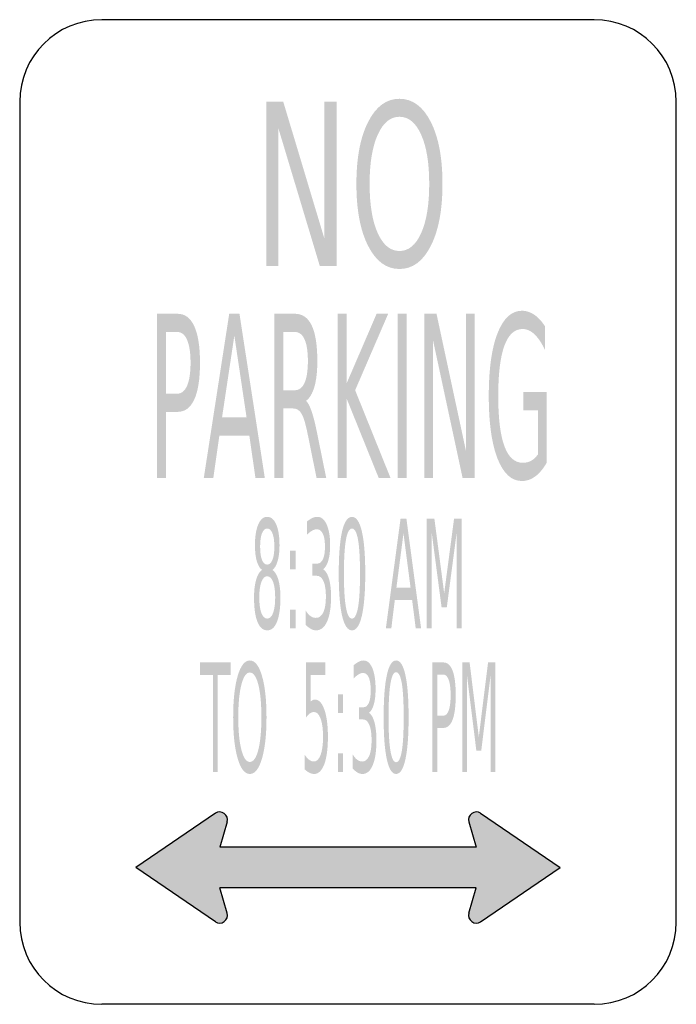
# Model space of a CAD drawing. Header units: inches. Extents: x -0.5 to 0.5, y -0.75 to 0.75.
import ezdxf

# ---------------------------------------------------------------- set-up
doc = ezdxf.new("R2010")
doc.units = ezdxf.units.IN
doc.header["$MEASUREMENT"] = 0

msp = doc.modelspace()

# ---------------------------------------------------------------- hatches: boundary and pattern name
for points in [[(-0.1245, 0.625), (-0.0986, 0.625), (-0.0358, 0.4159), (-0.0358, 0.625), (-0.0172, 0.625), (-0.0172, 0.375), (-0.043, 0.375), (-0.1059, 0.5842), (-0.1059, 0.375), (-0.1245, 0.375), (-0.1245, 0.625)], [(-0.0156, 0.302), (-0.0019, 0.302), (-0.0019, 0.1964), (0.0436, 0.302), (0.0612, 0.302), (0.0109, 0.1855), (0.0647, 0.052), (0.0467, 0.052), (-0.0019, 0.1724), (-0.0019, 0.052), (-0.0156, 0.052), (-0.0156, 0.302)], [(0.0754, 0.302), (0.0891, 0.302), (0.0891, 0.052), (0.0754, 0.052), (0.0754, 0.302)], [(0.1163, 0.302), (0.1348, 0.302), (0.1797, 0.0929), (0.1797, 0.302), (0.193, 0.302), (0.193, 0.052), (0.1745, 0.052), (0.1296, 0.2612), (0.1296, 0.052), (0.1163, 0.052), (0.1163, 0.302)], [(0.1198, -0.0104), (0.1316, -0.0104), (0.1465, -0.1238), (0.1615, -0.0104), (0.1733, -0.0104), (0.1733, -0.177), (0.1656, -0.177), (0.1656, -0.0307), (0.1505, -0.145), (0.1425, -0.145), (0.1274, -0.0307), (0.1274, -0.177), (0.1198, -0.177), (0.1198, -0.0104)], [(-0.0881, -0.0588), (-0.0798, -0.0588), (-0.0798, -0.0872), (-0.0881, -0.0872), (-0.0881, -0.0588)], [(-0.0881, -0.1487), (-0.0798, -0.1487), (-0.0798, -0.177), (-0.0881, -0.177), (-0.0881, -0.1487)], [(-0.2254, -0.2292), (-0.1789, -0.2292), (-0.1789, -0.2482), (-0.1984, -0.2482), (-0.1984, -0.3959), (-0.2058, -0.3959), (-0.2058, -0.2482), (-0.2254, -0.2482), (-0.2254, -0.2292)], [(0.1741, -0.2292), (0.1852, -0.2292), (0.1992, -0.3426), (0.2133, -0.2292), (0.2244, -0.2292), (0.2244, -0.3959), (0.2171, -0.3959), (0.2171, -0.2495), (0.2029, -0.3638), (0.1955, -0.3638), (0.1813, -0.2495), (0.1813, -0.3959), (0.1741, -0.3959), (0.1741, -0.2292)], [(-0.0152, -0.2776), (-0.0074, -0.2776), (-0.0074, -0.306), (-0.0152, -0.306), (-0.0152, -0.2776)], [(-0.0152, -0.3675), (-0.0074, -0.3675), (-0.0074, -0.3959), (-0.0152, -0.3959), (-0.0152, -0.3675)], [(-0.1952, -0.5727), (0.1952, -0.5727), (0.184, -0.6112), (0.1837, -0.6137), (0.1837, -0.616), (0.1842, -0.6182), (0.1852, -0.6205), (0.1867, -0.6225), (0.1885, -0.624), (0.1905, -0.6252), (0.1927, -0.626), (0.1952, -0.6262), (0.1975, -0.626), (0.1997, -0.6255), (0.202, -0.6242), (0.323, -0.5417), (0.202, -0.459), (0.1997, -0.458), (0.1975, -0.4572), (0.1952, -0.457), (0.1927, -0.4572), (0.1905, -0.458), (0.1885, -0.4592), (0.1867, -0.4607), (0.1852, -0.4627), (0.1842, -0.465), (0.1837, -0.4672), (0.1837, -0.4695), (0.184, -0.472), (0.1952, -0.5105), (-0.1952, -0.5105), (-0.184, -0.472), (-0.1835, -0.4695), (-0.1837, -0.4672), (-0.1842, -0.465), (-0.1852, -0.4627), (-0.1865, -0.4607), (-0.1885, -0.4592), (-0.1905, -0.458), (-0.1927, -0.4572), (-0.195, -0.457), (-0.1975, -0.4572), (-0.1997, -0.458), (-0.202, -0.459), (-0.323, -0.5417), (-0.202, -0.6242), (-0.1997, -0.6255), (-0.1975, -0.626), (-0.195, -0.6262), (-0.1927, -0.626), (-0.1905, -0.6252), (-0.1885, -0.624), (-0.1865, -0.6225), (-0.1852, -0.6205), (-0.1842, -0.6182), (-0.1837, -0.616), (-0.1835, -0.6137), (-0.184, -0.6112), (-0.1952, -0.5727)]]:
    msp.add_hatch(color=7).paths.add_polyline_path(points)
h = msp.add_hatch(color=7)
edge = h.paths.add_edge_path()
edge.add_spline(control_points=[(0.0784, 0.6295), (0.0983, 0.6295), (0.1142, 0.6178), (0.1261, 0.5943), (0.138, 0.5708), (0.1439, 0.5393), (0.1439, 0.4998), (0.1439, 0.4604), (0.138, 0.4289), (0.1261, 0.4054), (0.1142, 0.3819), (0.0983, 0.3702), (0.0784, 0.3702), (0.0585, 0.3702), (0.0426, 0.3819), (0.0307, 0.4053), (0.0187, 0.4288), (0.0128, 0.4603), (0.0128, 0.4998), (0.0128, 0.5393), (0.0187, 0.5708), (0.0307, 0.5943), (0.0426, 0.6178), (0.0585, 0.6295), (0.0784, 0.6295)], knot_values=[0, 0, 0, 0, 1, 1, 1, 2, 2, 2, 3, 3, 3, 4, 4, 4, 5, 5, 5, 6, 6, 6, 7, 7, 7, 8, 8, 8, 8], degree=3, periodic=0)
edge = h.paths.add_edge_path(flags=0)
edge.add_spline(control_points=[(0.0784, 0.6021), (0.0645, 0.6021), (0.0534, 0.5929), (0.0452, 0.5746), (0.037, 0.5563), (0.0329, 0.5314), (0.0329, 0.4998), (0.0329, 0.4683), (0.037, 0.4434), (0.0452, 0.4251), (0.0534, 0.4068), (0.0645, 0.3976), (0.0784, 0.3976), (0.0923, 0.3976), (0.1034, 0.4068), (0.1115, 0.4251), (0.1197, 0.4434), (0.1237, 0.4683), (0.1237, 0.4998), (0.1237, 0.5314), (0.1197, 0.5563), (0.1115, 0.5746), (0.1034, 0.5929), (0.0923, 0.6021), (0.0784, 0.6021)], knot_values=[0, 0, 0, 0, 1, 1, 1, 2, 2, 2, 3, 3, 3, 4, 4, 4, 5, 5, 5, 6, 6, 6, 7, 7, 7, 8, 8, 8, 8], degree=3, periodic=0)
h = msp.add_hatch(color=7)
edge = h.paths.add_edge_path()
edge.add_line((-0.2907, 0.302), (-0.2598, 0.302))
edge.add_spline(control_points=[(-0.2598, 0.302), (-0.2484, 0.302), (-0.2399, 0.2957), (-0.2341, 0.283), (-0.2283, 0.2704), (-0.2254, 0.2518), (-0.2254, 0.2274), (-0.2254, 0.2027), (-0.2283, 0.184), (-0.2341, 0.1714), (-0.2399, 0.1588), (-0.2484, 0.1525), (-0.2598, 0.1525)], knot_values=[0, 0, 0, 0, 1, 1, 1, 2, 2, 2, 3, 3, 3, 4, 4, 4, 4], degree=3, periodic=0)
edge.add_line((-0.2598, 0.1525), (-0.277, 0.1525))
edge.add_line((-0.277, 0.1525), (-0.277, 0.052))
edge.add_line((-0.277, 0.052), (-0.2907, 0.052))
edge.add_line((-0.2907, 0.052), (-0.2907, 0.302))
edge = h.paths.add_edge_path(flags=0)
edge.add_line((-0.277, 0.2742), (-0.277, 0.1803))
edge.add_line((-0.277, 0.1803), (-0.2598, 0.1803))
edge.add_spline(control_points=[(-0.2598, 0.1803), (-0.2534, 0.1803), (-0.2485, 0.1844), (-0.245, 0.1925), (-0.2415, 0.2007), (-0.2398, 0.2123), (-0.2398, 0.2274), (-0.2398, 0.2423), (-0.2415, 0.2539), (-0.245, 0.262), (-0.2485, 0.2702), (-0.2534, 0.2742), (-0.2598, 0.2742)], knot_values=[0, 0, 0, 0, 1, 1, 1, 2, 2, 2, 3, 3, 3, 4, 4, 4, 4], degree=3, periodic=0)
edge.add_line((-0.2598, 0.2742), (-0.277, 0.2742))
h = msp.add_hatch(color=7)
h.paths.add_polyline_path([(-0.1809, 0.302), (-0.1653, 0.302), (-0.1267, 0.052), (-0.141, 0.052), (-0.1502, 0.1162), (-0.1959, 0.1162), (-0.2051, 0.052), (-0.2196, 0.052), (-0.1809, 0.302)])
h.paths.add_polyline_path([(-0.1731, 0.2687), (-0.1918, 0.1443), (-0.1545, 0.1443), (-0.1731, 0.2687)], flags=0)
h = msp.add_hatch(color=7)
edge = h.paths.add_edge_path()
edge.add_spline(control_points=[(-0.064, 0.1693), (-0.0611, 0.1668), (-0.0582, 0.1615), (-0.0555, 0.1535), (-0.0527, 0.1455), (-0.0499, 0.1344), (-0.0471, 0.1204)], knot_values=[0, 0, 0, 0, 1, 1, 1, 2, 2, 2, 2], degree=3, periodic=0)
edge.add_line((-0.0471, 0.1204), (-0.0332, 0.052))
edge.add_line((-0.0332, 0.052), (-0.0479, 0.052))
edge.add_line((-0.0479, 0.052), (-0.0609, 0.1162))
edge.add_spline(control_points=[(-0.0609, 0.1162), (-0.0642, 0.1329), (-0.0674, 0.144), (-0.0706, 0.1495), (-0.0737, 0.155), (-0.078, 0.1577), (-0.0834, 0.1577)], knot_values=[0, 0, 0, 0, 1, 1, 1, 2, 2, 2, 2], degree=3, periodic=0)
edge.add_line((-0.0834, 0.1577), (-0.0983, 0.1577))
edge.add_line((-0.0983, 0.1577), (-0.0983, 0.052))
edge.add_line((-0.0983, 0.052), (-0.112, 0.052))
edge.add_line((-0.112, 0.052), (-0.112, 0.302))
edge.add_line((-0.112, 0.302), (-0.0811, 0.302))
edge.add_spline(control_points=[(-0.0811, 0.302), (-0.0695, 0.302), (-0.0609, 0.2961), (-0.0552, 0.2841), (-0.0496, 0.2722), (-0.0467, 0.2541), (-0.0467, 0.23), (-0.0467, 0.2143), (-0.0482, 0.2012), (-0.0511, 0.1909), (-0.0541, 0.1805), (-0.0584, 0.1733), (-0.064, 0.1693)], knot_values=[0, 0, 0, 0, 1, 1, 1, 2, 2, 2, 3, 3, 3, 4, 4, 4, 4], degree=3, periodic=0)
edge = h.paths.add_edge_path(flags=0)
edge.add_line((-0.0983, 0.2742), (-0.0983, 0.1855))
edge.add_line((-0.0983, 0.1855), (-0.0811, 0.1855))
edge.add_spline(control_points=[(-0.0811, 0.1855), (-0.0745, 0.1855), (-0.0695, 0.1893), (-0.0662, 0.1968), (-0.0628, 0.2043), (-0.0611, 0.2154), (-0.0611, 0.23), (-0.0611, 0.2447), (-0.0628, 0.2557), (-0.0662, 0.2631), (-0.0695, 0.2705), (-0.0745, 0.2742), (-0.0811, 0.2742)], knot_values=[0, 0, 0, 0, 1, 1, 1, 2, 2, 2, 3, 3, 3, 4, 4, 4, 4], degree=3, periodic=0)
edge.add_line((-0.0811, 0.2742), (-0.0983, 0.2742))
h = msp.add_hatch(color=7)
edge = h.paths.add_edge_path()
edge.add_line((0.2892, 0.0877), (0.2892, 0.1549))
edge.add_line((0.2892, 0.1549), (0.2668, 0.1549))
edge.add_line((0.2668, 0.1549), (0.2668, 0.1826))
edge.add_line((0.2668, 0.1826), (0.3028, 0.1826))
edge.add_line((0.3028, 0.1826), (0.3028, 0.0753))
edge.add_spline(control_points=[(0.3028, 0.0753), (0.2975, 0.0661), (0.2917, 0.059), (0.2853, 0.0543), (0.2789, 0.0496), (0.2721, 0.0472), (0.2649, 0.0472), (0.249, 0.0472), (0.2367, 0.0586), (0.2277, 0.0814), (0.2188, 0.1043), (0.2144, 0.136), (0.2144, 0.1768), (0.2144, 0.2176), (0.2188, 0.2495), (0.2277, 0.2723), (0.2367, 0.2951), (0.249, 0.3066), (0.2649, 0.3066), (0.2714, 0.3066), (0.2777, 0.3045), (0.2837, 0.3005), (0.2896, 0.2965), (0.2951, 0.2906), (0.3001, 0.2828)], knot_values=[0, 0, 0, 0, 1, 1, 1, 2, 2, 2, 3, 3, 3, 4, 4, 4, 5, 5, 5, 6, 6, 6, 7, 7, 7, 8, 8, 8, 8], degree=3, periodic=0)
edge.add_line((0.3001, 0.2828), (0.3001, 0.2468))
edge.add_spline(control_points=[(0.3001, 0.2468), (0.295, 0.2574), (0.2897, 0.2654), (0.284, 0.2707), (0.2783, 0.2761), (0.2723, 0.2788), (0.266, 0.2788), (0.2536, 0.2788), (0.2443, 0.2702), (0.2381, 0.2531), (0.2319, 0.2361), (0.2288, 0.2106), (0.2288, 0.1768), (0.2288, 0.1431), (0.2319, 0.1177), (0.2381, 0.1006), (0.2443, 0.0835), (0.2536, 0.075), (0.266, 0.075), (0.2709, 0.075), (0.2752, 0.076), (0.279, 0.0781), (0.2828, 0.0801), (0.2862, 0.0834), (0.2892, 0.0877)], knot_values=[0, 0, 0, 0, 1, 1, 1, 2, 2, 2, 3, 3, 3, 4, 4, 4, 5, 5, 5, 6, 6, 6, 7, 7, 7, 8, 8, 8, 8], degree=3, periodic=0)
h = msp.add_hatch(color=7)
edge = h.paths.add_edge_path()
edge.add_spline(control_points=[(-0.1309, -0.0883), (-0.1343, -0.0859), (-0.137, -0.0814), (-0.1389, -0.0748), (-0.1408, -0.0682), (-0.1417, -0.0601), (-0.1417, -0.0506), (-0.1417, -0.0372), (-0.14, -0.0267), (-0.1367, -0.019), (-0.1334, -0.0112), (-0.1288, -0.0074), (-0.123, -0.0074), (-0.1172, -0.0074), (-0.1126, -0.0112), (-0.1093, -0.019), (-0.106, -0.0267), (-0.1043, -0.0372), (-0.1043, -0.0506), (-0.1043, -0.0601), (-0.1053, -0.0682), (-0.1072, -0.0748), (-0.1091, -0.0814), (-0.1117, -0.0859), (-0.1151, -0.0883)], knot_values=[0, 0, 0, 0, 1, 1, 1, 2, 2, 2, 3, 3, 3, 4, 4, 4, 5, 5, 5, 6, 6, 6, 7, 7, 7, 8, 8, 8, 8], degree=3, periodic=0)
edge.add_spline(control_points=[(-0.1151, -0.0883), (-0.1113, -0.0908), (-0.1083, -0.0958), (-0.1061, -0.1031), (-0.104, -0.1105), (-0.1029, -0.1195), (-0.1029, -0.1301), (-0.1029, -0.1463), (-0.1047, -0.1587), (-0.1082, -0.1673), (-0.1116, -0.1759), (-0.1166, -0.1803), (-0.123, -0.1803), (-0.1295, -0.1803), (-0.1344, -0.1759), (-0.1379, -0.1673), (-0.1414, -0.1587), (-0.1431, -0.1463), (-0.1431, -0.1301), (-0.1431, -0.1195), (-0.142, -0.1105), (-0.1399, -0.1031), (-0.1377, -0.0958), (-0.1347, -0.0908), (-0.1309, -0.0883)], knot_values=[0, 0, 0, 0, 1, 1, 1, 2, 2, 2, 3, 3, 3, 4, 4, 4, 5, 5, 5, 6, 6, 6, 7, 7, 7, 8, 8, 8, 8], degree=3, periodic=0)
edge = h.paths.add_edge_path(flags=0)
edge.add_spline(control_points=[(-0.123, -0.0979), (-0.1268, -0.0979), (-0.1298, -0.1007), (-0.1319, -0.1065), (-0.134, -0.1122), (-0.1351, -0.1201), (-0.1351, -0.1301), (-0.1351, -0.1402), (-0.134, -0.1481), (-0.1319, -0.1538), (-0.1298, -0.1595), (-0.1268, -0.1624), (-0.123, -0.1624), (-0.1192, -0.1624), (-0.1163, -0.1595), (-0.1141, -0.1538), (-0.112, -0.148), (-0.1109, -0.1401), (-0.1109, -0.1301), (-0.1109, -0.1201), (-0.112, -0.1122), (-0.1141, -0.1065), (-0.1163, -0.1007), (-0.1192, -0.0979), (-0.123, -0.0979)], knot_values=[0, 0, 0, 0, 1, 1, 1, 2, 2, 2, 3, 3, 3, 4, 4, 4, 5, 5, 5, 6, 6, 6, 7, 7, 7, 8, 8, 8, 8], degree=3, periodic=0)
edge = h.paths.add_edge_path(flags=0)
edge.add_spline(control_points=[(-0.1338, -0.0527), (-0.1338, -0.0613), (-0.1329, -0.068), (-0.131, -0.0729), (-0.1291, -0.0777), (-0.1264, -0.0801), (-0.123, -0.0801), (-0.1196, -0.0801), (-0.117, -0.0777), (-0.1151, -0.0729), (-0.1131, -0.068), (-0.1122, -0.0613), (-0.1122, -0.0527), (-0.1122, -0.044), (-0.1131, -0.0373), (-0.1151, -0.0325), (-0.117, -0.0276), (-0.1196, -0.0252), (-0.123, -0.0252), (-0.1264, -0.0252), (-0.1291, -0.0276), (-0.131, -0.0325), (-0.1329, -0.0373), (-0.1338, -0.044), (-0.1338, -0.0527)], knot_values=[0, 0, 0, 0, 1, 1, 1, 2, 2, 2, 3, 3, 3, 4, 4, 4, 5, 5, 5, 6, 6, 6, 7, 7, 7, 8, 8, 8, 8], degree=3, periodic=0)
h = msp.add_hatch(color=7)
edge = h.paths.add_edge_path()
edge.add_spline(control_points=[(-0.0379, -0.0872), (-0.0341, -0.0895), (-0.0312, -0.0943), (-0.029, -0.1016), (-0.0269, -0.1089), (-0.0258, -0.1179), (-0.0258, -0.1286), (-0.0258, -0.145), (-0.0278, -0.1578), (-0.0318, -0.1668), (-0.0358, -0.1758), (-0.0414, -0.1803), (-0.0487, -0.1803), (-0.0512, -0.1803), (-0.0537, -0.1796), (-0.0563, -0.1782), (-0.0589, -0.1768), (-0.0616, -0.1748), (-0.0644, -0.172)], knot_values=[0, 0, 0, 0, 1, 1, 1, 2, 2, 2, 3, 3, 3, 4, 4, 4, 5, 5, 5, 6, 6, 6, 6], degree=3, periodic=0)
edge.add_line((-0.0644, -0.172), (-0.0644, -0.1502))
edge.add_spline(control_points=[(-0.0644, -0.1502), (-0.0622, -0.1539), (-0.0598, -0.1566), (-0.0572, -0.1585), (-0.0545, -0.1604), (-0.0518, -0.1613), (-0.049, -0.1613), (-0.044, -0.1613), (-0.0402, -0.1585), (-0.0376, -0.1529), (-0.035, -0.1473), (-0.0337, -0.1392), (-0.0337, -0.1286), (-0.0337, -0.1188), (-0.0349, -0.1111), (-0.0373, -0.1055), (-0.0398, -0.1), (-0.0431, -0.0972), (-0.0474, -0.0972)], knot_values=[0, 0, 0, 0, 1, 1, 1, 2, 2, 2, 3, 3, 3, 4, 4, 4, 5, 5, 5, 6, 6, 6, 6], degree=3, periodic=0)
edge.add_line((-0.0474, -0.0972), (-0.0542, -0.0972))
edge.add_line((-0.0542, -0.0972), (-0.0542, -0.0787))
edge.add_line((-0.0542, -0.0787), (-0.0471, -0.0787))
edge.add_spline(control_points=[(-0.0471, -0.0787), (-0.0432, -0.0787), (-0.0403, -0.0765), (-0.0382, -0.072), (-0.0361, -0.0676), (-0.0351, -0.0612), (-0.0351, -0.0529), (-0.0351, -0.0443), (-0.0361, -0.0378), (-0.0383, -0.0332), (-0.0404, -0.0286), (-0.0435, -0.0263), (-0.0474, -0.0263), (-0.0496, -0.0263), (-0.0519, -0.027), (-0.0544, -0.0283), (-0.0569, -0.0297), (-0.0596, -0.0318), (-0.0626, -0.0346)], knot_values=[0, 0, 0, 0, 1, 1, 1, 2, 2, 2, 3, 3, 3, 4, 4, 4, 5, 5, 5, 6, 6, 6, 6], degree=3, periodic=0)
edge.add_line((-0.0626, -0.0346), (-0.0626, -0.0145))
edge.add_spline(control_points=[(-0.0626, -0.0145), (-0.0596, -0.0121), (-0.0568, -0.0103), (-0.0542, -0.0091), (-0.0515, -0.0079), (-0.0491, -0.0074), (-0.0467, -0.0074), (-0.0407, -0.0074), (-0.036, -0.0112), (-0.0325, -0.019), (-0.029, -0.0268), (-0.0272, -0.0373), (-0.0272, -0.0506), (-0.0272, -0.0598), (-0.0281, -0.0676), (-0.03, -0.0739), (-0.0318, -0.0803), (-0.0345, -0.0847), (-0.0379, -0.0872)], knot_values=[0, 0, 0, 0, 1, 1, 1, 2, 2, 2, 3, 3, 3, 4, 4, 4, 5, 5, 5, 6, 6, 6, 6], degree=3, periodic=0)
h = msp.add_hatch(color=7)
edge = h.paths.add_edge_path()
edge.add_spline(control_points=[(0.0061, -0.0074), (0.0126, -0.0074), (0.0176, -0.0147), (0.0211, -0.0295), (0.0245, -0.0443), (0.0263, -0.0657), (0.0263, -0.0939), (0.0263, -0.1219), (0.0245, -0.1433), (0.0211, -0.1581), (0.0176, -0.1729), (0.0126, -0.1803), (0.0061, -0.1803), (-0.0005, -0.1803), (-0.0055, -0.1729), (-0.009, -0.1581), (-0.0124, -0.1433), (-0.0141, -0.1219), (-0.0141, -0.0939), (-0.0141, -0.0657), (-0.0124, -0.0443), (-0.009, -0.0295), (-0.0055, -0.0147), (-0.0005, -0.0074), (0.0061, -0.0074)], knot_values=[0, 0, 0, 0, 1, 1, 1, 2, 2, 2, 3, 3, 3, 4, 4, 4, 5, 5, 5, 6, 6, 6, 7, 7, 7, 8, 8, 8, 8], degree=3, periodic=0)
edge = h.paths.add_edge_path(flags=0)
edge.add_spline(control_points=[(0.0061, -0.0252), (0.002, -0.0252), (-0.0011, -0.0309), (-0.0031, -0.0423), (-0.0052, -0.0538), (-0.0062, -0.0709), (-0.0062, -0.0939), (-0.0062, -0.1167), (-0.0052, -0.1338), (-0.0031, -0.1453), (-0.0011, -0.1567), (0.002, -0.1624), (0.0061, -0.1624), (0.0102, -0.1624), (0.0132, -0.1567), (0.0153, -0.1453), (0.0173, -0.1338), (0.0183, -0.1167), (0.0183, -0.0939), (0.0183, -0.0709), (0.0173, -0.0538), (0.0153, -0.0423), (0.0132, -0.0309), (0.0102, -0.0252), (0.0061, -0.0252)], knot_values=[0, 0, 0, 0, 1, 1, 1, 2, 2, 2, 3, 3, 3, 4, 4, 4, 5, 5, 5, 6, 6, 6, 7, 7, 7, 8, 8, 8, 8], degree=3, periodic=0)
h = msp.add_hatch(color=7)
h.paths.add_polyline_path([(0.08, -0.0104), (0.089, -0.0104), (0.1113, -0.177), (0.1031, -0.177), (0.0977, -0.1343), (0.0713, -0.1343), (0.066, -0.177), (0.0577, -0.177), (0.08, -0.0104)])
h.paths.add_polyline_path([(0.0845, -0.0326), (0.0737, -0.1155), (0.0953, -0.1155), (0.0845, -0.0326)], flags=0)
h = msp.add_hatch(color=7)
edge = h.paths.add_edge_path()
edge.add_spline(control_points=[(-0.1495, -0.2262), (-0.1417, -0.2262), (-0.1356, -0.234), (-0.131, -0.2497), (-0.1264, -0.2653), (-0.1241, -0.2863), (-0.1241, -0.3127), (-0.1241, -0.339), (-0.1264, -0.3599), (-0.131, -0.3756), (-0.1356, -0.3913), (-0.1417, -0.3991), (-0.1495, -0.3991), (-0.1572, -0.3991), (-0.1634, -0.3913), (-0.168, -0.3756), (-0.1726, -0.36), (-0.1749, -0.339), (-0.1749, -0.3127), (-0.1749, -0.2863), (-0.1726, -0.2653), (-0.168, -0.2497), (-0.1634, -0.234), (-0.1572, -0.2262), (-0.1495, -0.2262)], knot_values=[0, 0, 0, 0, 1, 1, 1, 2, 2, 2, 3, 3, 3, 4, 4, 4, 5, 5, 5, 6, 6, 6, 7, 7, 7, 8, 8, 8, 8], degree=3, periodic=0)
edge = h.paths.add_edge_path(flags=0)
edge.add_spline(control_points=[(-0.1495, -0.2445), (-0.1549, -0.2445), (-0.1591, -0.2506), (-0.1623, -0.2628), (-0.1655, -0.275), (-0.1671, -0.2916), (-0.1671, -0.3127), (-0.1671, -0.3337), (-0.1655, -0.3503), (-0.1623, -0.3625), (-0.1591, -0.3747), (-0.1549, -0.3808), (-0.1495, -0.3808), (-0.1441, -0.3808), (-0.1398, -0.3747), (-0.1366, -0.3625), (-0.1335, -0.3503), (-0.1319, -0.3337), (-0.1319, -0.3127), (-0.1319, -0.2916), (-0.1335, -0.275), (-0.1366, -0.2628), (-0.1398, -0.2506), (-0.1441, -0.2445), (-0.1495, -0.2445)], knot_values=[0, 0, 0, 0, 1, 1, 1, 2, 2, 2, 3, 3, 3, 4, 4, 4, 5, 5, 5, 6, 6, 6, 7, 7, 7, 8, 8, 8, 8], degree=3, periodic=0)
h = msp.add_hatch(color=7)
edge = h.paths.add_edge_path()
edge.add_line((-0.0638, -0.2292), (-0.0346, -0.2292))
edge.add_line((-0.0346, -0.2292), (-0.0346, -0.2482))
edge.add_line((-0.0346, -0.2482), (-0.057, -0.2482))
edge.add_line((-0.057, -0.2482), (-0.057, -0.289))
edge.add_spline(control_points=[(-0.057, -0.289), (-0.056, -0.2879), (-0.0549, -0.2871), (-0.0538, -0.2865), (-0.0527, -0.286), (-0.0516, -0.2857), (-0.0505, -0.2857), (-0.0444, -0.2857), (-0.0395, -0.2908), (-0.036, -0.301), (-0.0324, -0.3112), (-0.0306, -0.325), (-0.0306, -0.3424), (-0.0306, -0.3603), (-0.0324, -0.3743), (-0.0361, -0.3842), (-0.0398, -0.3941), (-0.045, -0.3991), (-0.0517, -0.3991), (-0.054, -0.3991), (-0.0564, -0.3985), (-0.0587, -0.3973), (-0.0611, -0.3961), (-0.0636, -0.3943), (-0.0662, -0.3919)], knot_values=[0, 0, 0, 0, 1, 1, 1, 2, 2, 2, 3, 3, 3, 4, 4, 4, 5, 5, 5, 6, 6, 6, 7, 7, 7, 8, 8, 8, 8], degree=3, periodic=0)
edge.add_line((-0.0662, -0.3919), (-0.0662, -0.3693))
edge.add_spline(control_points=[(-0.0662, -0.3693), (-0.064, -0.3729), (-0.0617, -0.3756), (-0.0593, -0.3774), (-0.057, -0.3792), (-0.0545, -0.3801), (-0.0518, -0.3801), (-0.0476, -0.3801), (-0.0442, -0.3767), (-0.0417, -0.37), (-0.0393, -0.3632), (-0.038, -0.354), (-0.038, -0.3424), (-0.038, -0.3308), (-0.0393, -0.3216), (-0.0417, -0.3148), (-0.0442, -0.308), (-0.0476, -0.3047), (-0.0518, -0.3047), (-0.0538, -0.3047), (-0.0558, -0.3053), (-0.0578, -0.3067), (-0.0598, -0.308), (-0.0618, -0.3101), (-0.0638, -0.3129)], knot_values=[0, 0, 0, 0, 1, 1, 1, 2, 2, 2, 3, 3, 3, 4, 4, 4, 5, 5, 5, 6, 6, 6, 7, 7, 7, 8, 8, 8, 8], degree=3, periodic=0)
edge.add_line((-0.0638, -0.3129), (-0.0638, -0.2292))
h = msp.add_hatch(color=7)
edge = h.paths.add_edge_path()
edge.add_spline(control_points=[(0.032, -0.306), (0.0355, -0.3083), (0.0383, -0.3131), (0.0403, -0.3204), (0.0423, -0.3277), (0.0433, -0.3367), (0.0433, -0.3474), (0.0433, -0.3639), (0.0415, -0.3766), (0.0377, -0.3856), (0.034, -0.3946), (0.0287, -0.3991), (0.0218, -0.3991), (0.0195, -0.3991), (0.0171, -0.3984), (0.0147, -0.397), (0.0123, -0.3956), (0.0097, -0.3936), (0.0071, -0.3908)], knot_values=[0, 0, 0, 0, 1, 1, 1, 2, 2, 2, 3, 3, 3, 4, 4, 4, 5, 5, 5, 6, 6, 6, 6], degree=3, periodic=0)
edge.add_line((0.0071, -0.3908), (0.0071, -0.3691))
edge.add_spline(control_points=[(0.0071, -0.3691), (0.0092, -0.3727), (0.0114, -0.3755), (0.0139, -0.3773), (0.0164, -0.3792), (0.0189, -0.3801), (0.0216, -0.3801), (0.0263, -0.3801), (0.0298, -0.3773), (0.0322, -0.3717), (0.0347, -0.3662), (0.0359, -0.358), (0.0359, -0.3474), (0.0359, -0.3376), (0.0348, -0.3299), (0.0325, -0.3244), (0.0303, -0.3188), (0.0271, -0.316), (0.023, -0.316)], knot_values=[0, 0, 0, 0, 1, 1, 1, 2, 2, 2, 3, 3, 3, 4, 4, 4, 5, 5, 5, 6, 6, 6, 6], degree=3, periodic=0)
edge.add_line((0.023, -0.316), (0.0166, -0.316))
edge.add_line((0.0166, -0.316), (0.0166, -0.2975))
edge.add_line((0.0166, -0.2975), (0.0233, -0.2975))
edge.add_spline(control_points=[(0.0233, -0.2975), (0.027, -0.2975), (0.0298, -0.2953), (0.0317, -0.2909), (0.0337, -0.2864), (0.0346, -0.2801), (0.0346, -0.2717), (0.0346, -0.2632), (0.0336, -0.2566), (0.0316, -0.252), (0.0296, -0.2474), (0.0268, -0.2452), (0.023, -0.2452), (0.021, -0.2452), (0.0188, -0.2458), (0.0165, -0.2472), (0.0142, -0.2485), (0.0116, -0.2506), (0.0088, -0.2534)], knot_values=[0, 0, 0, 0, 1, 1, 1, 2, 2, 2, 3, 3, 3, 4, 4, 4, 5, 5, 5, 6, 6, 6, 6], degree=3, periodic=0)
edge.add_line((0.0088, -0.2534), (0.0088, -0.2333))
edge.add_spline(control_points=[(0.0088, -0.2333), (0.0116, -0.2309), (0.0142, -0.2292), (0.0167, -0.228), (0.0192, -0.2268), (0.0215, -0.2262), (0.0237, -0.2262), (0.0293, -0.2262), (0.0338, -0.2301), (0.0371, -0.2378), (0.0404, -0.2456), (0.042, -0.2561), (0.042, -0.2694), (0.042, -0.2786), (0.0412, -0.2864), (0.0394, -0.2928), (0.0377, -0.2991), (0.0352, -0.3035), (0.032, -0.306)], knot_values=[0, 0, 0, 0, 1, 1, 1, 2, 2, 2, 3, 3, 3, 4, 4, 4, 5, 5, 5, 6, 6, 6, 6], degree=3, periodic=0)
h = msp.add_hatch(color=7)
edge = h.paths.add_edge_path()
edge.add_spline(control_points=[(0.0733, -0.2262), (0.0795, -0.2262), (0.0842, -0.2336), (0.0874, -0.2483), (0.0907, -0.2631), (0.0923, -0.2846), (0.0923, -0.3127), (0.0923, -0.3407), (0.0907, -0.3622), (0.0874, -0.3769), (0.0842, -0.3917), (0.0795, -0.3991), (0.0733, -0.3991), (0.0671, -0.3991), (0.0624, -0.3917), (0.0592, -0.3769), (0.0559, -0.3622), (0.0543, -0.3407), (0.0543, -0.3127), (0.0543, -0.2846), (0.0559, -0.2631), (0.0592, -0.2483), (0.0624, -0.2336), (0.0671, -0.2262), (0.0733, -0.2262)], knot_values=[0, 0, 0, 0, 1, 1, 1, 2, 2, 2, 3, 3, 3, 4, 4, 4, 5, 5, 5, 6, 6, 6, 7, 7, 7, 8, 8, 8, 8], degree=3, periodic=0)
edge = h.paths.add_edge_path(flags=0)
edge.add_spline(control_points=[(0.0733, -0.244), (0.0695, -0.244), (0.0666, -0.2497), (0.0647, -0.2612), (0.0627, -0.2726), (0.0618, -0.2898), (0.0618, -0.3127), (0.0618, -0.3355), (0.0627, -0.3527), (0.0647, -0.3641), (0.0666, -0.3755), (0.0695, -0.3812), (0.0733, -0.3812), (0.0771, -0.3812), (0.08, -0.3755), (0.082, -0.3641), (0.0839, -0.3527), (0.0848, -0.3355), (0.0848, -0.3127), (0.0848, -0.2898), (0.0839, -0.2726), (0.082, -0.2612), (0.08, -0.2497), (0.0771, -0.244), (0.0733, -0.244)], knot_values=[0, 0, 0, 0, 1, 1, 1, 2, 2, 2, 3, 3, 3, 4, 4, 4, 5, 5, 5, 6, 6, 6, 7, 7, 7, 8, 8, 8, 8], degree=3, periodic=0)
h = msp.add_hatch(color=7)
edge = h.paths.add_edge_path()
edge.add_line((0.1286, -0.2292), (0.1454, -0.2292))
edge.add_spline(control_points=[(0.1454, -0.2292), (0.1516, -0.2292), (0.1562, -0.2334), (0.1594, -0.2419), (0.1625, -0.2503), (0.1641, -0.2627), (0.1641, -0.279), (0.1641, -0.2954), (0.1625, -0.3079), (0.1594, -0.3163), (0.1562, -0.3247), (0.1516, -0.3289), (0.1454, -0.3289)], knot_values=[0, 0, 0, 0, 1, 1, 1, 2, 2, 2, 3, 3, 3, 4, 4, 4, 4], degree=3, periodic=0)
edge.add_line((0.1454, -0.3289), (0.1361, -0.3289))
edge.add_line((0.1361, -0.3289), (0.1361, -0.3959))
edge.add_line((0.1361, -0.3959), (0.1286, -0.3959))
edge.add_line((0.1286, -0.3959), (0.1286, -0.2292))
edge = h.paths.add_edge_path(flags=0)
edge.add_line((0.1361, -0.2477), (0.1361, -0.3103))
edge.add_line((0.1361, -0.3103), (0.1454, -0.3103))
edge.add_spline(control_points=[(0.1454, -0.3103), (0.1489, -0.3103), (0.1515, -0.3076), (0.1534, -0.3022), (0.1553, -0.2968), (0.1563, -0.289), (0.1563, -0.279), (0.1563, -0.269), (0.1553, -0.2613), (0.1534, -0.2559), (0.1515, -0.2504), (0.1489, -0.2477), (0.1454, -0.2477)], knot_values=[0, 0, 0, 0, 1, 1, 1, 2, 2, 2, 3, 3, 3, 4, 4, 4, 4], degree=3, periodic=0)
edge.add_line((0.1454, -0.2477), (0.1361, -0.2477))

# ---------------------------------------------------------------- linework, layer by layer
at = {"color": 7}
for p, q in [((0.375, 0.75), (-0.375, 0.75)), ((-0.5, 0.625), (-0.5, -0.625)), ((0.5, -0.625), (0.5, 0.625)), ((-0.2018, -0.459), (-0.3229, -0.5417)), ((0.2019, -0.459), (0.323, -0.5417)), ((-0.184, -0.472), (-0.1952, -0.5104)), ((0.1841, -0.472), (0.1952, -0.5104)), ((0.1952, -0.5104), (-0.1952, -0.5104)), ((-0.2018, -0.6242), (-0.3229, -0.5417)), ((0.2019, -0.6242), (0.323, -0.5417)), ((0.1952, -0.5728), (-0.1952, -0.5728)), ((-0.184, -0.6112), (-0.1952, -0.5728)), ((0.1841, -0.6112), (0.1952, -0.5728)), ((0.375, -0.75), (-0.375, -0.75))]:
    msp.add_line(p, q, dxfattribs=at)
for points in [[(-0.375, 0.75), (-0.444, 0.75), (-0.5, 0.694), (-0.5, 0.625)], [(0.5, 0.625), (0.5, 0.694), (0.444, 0.75), (0.375, 0.75)], [(-0.5, -0.625), (-0.5, -0.694), (-0.444, -0.75), (-0.375, -0.75)], [(0.375, -0.75), (0.444, -0.75), (0.5, -0.694), (0.5, -0.625)]]:
    msp.add_open_spline(points, degree=3, dxfattribs=at)
for points in [[(-0.184, -0.472), (-0.1827, -0.4673), (-0.1844, -0.4621), (-0.1884, -0.4592), (-0.1924, -0.4563), (-0.1978, -0.4562), (-0.2019, -0.459)], [(0.2019, -0.459), (0.1978, -0.4562), (0.1924, -0.4563), (0.1884, -0.4592), (0.1844, -0.4621), (0.1827, -0.4673), (0.1841, -0.472)], [(-0.2019, -0.6242), (-0.1978, -0.627), (-0.1924, -0.6269), (-0.1884, -0.624), (-0.1844, -0.6211), (-0.1827, -0.616), (-0.184, -0.6113)], [(0.1841, -0.6113), (0.1827, -0.616), (0.1844, -0.6211), (0.1884, -0.624), (0.1924, -0.6269), (0.1978, -0.627), (0.2019, -0.6242)]]:
    msp.add_open_spline(points, degree=3, knots=[0, 0, 0, 0, 1, 1, 1, 2, 2, 2, 2], dxfattribs=at)

doc.saveas('drawing.dxf')
